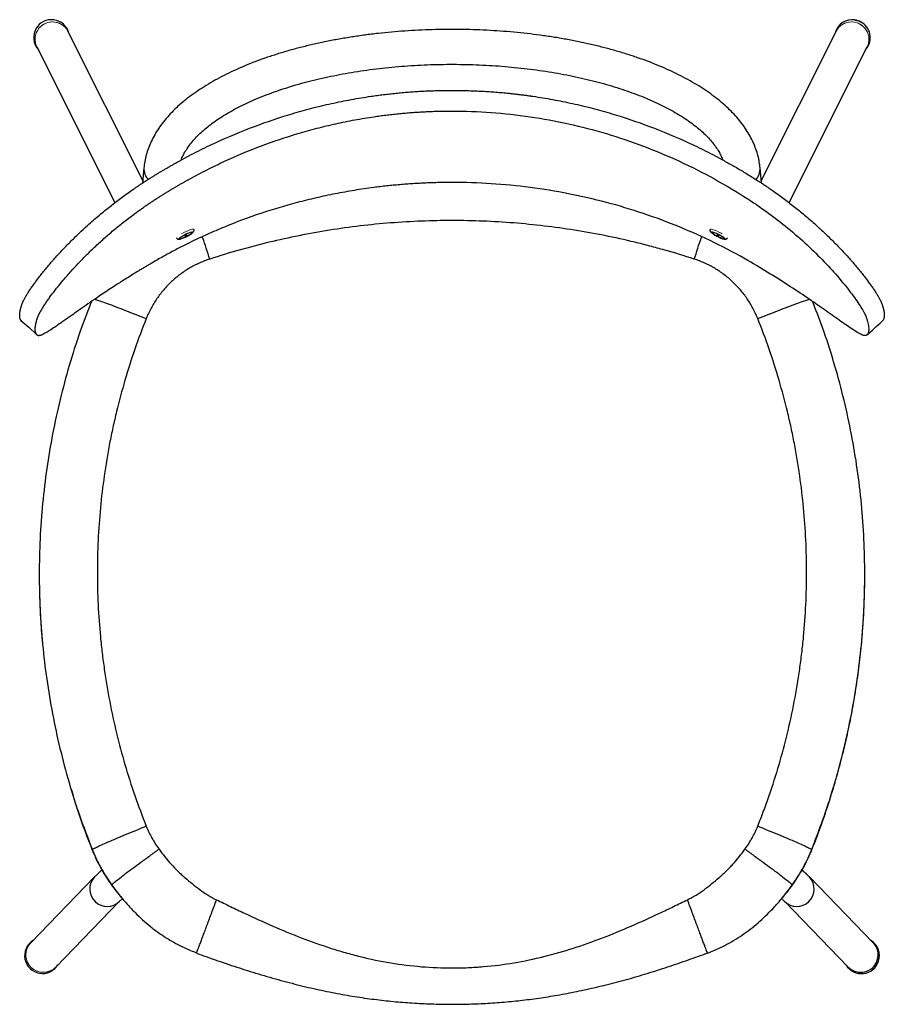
# Model space of a CAD drawing. Header units: millimetres. Extents: x 74 to 205, y 91 to 188.
# Tile 4 of 7: x 124 to 146, y 150 to 176. Entities that reach past the tile are written whole.
import ezdxf

# ---------------------------------------------------------------- set-up
doc = ezdxf.new("R2010")
doc.units = ezdxf.units.MM

msp = doc.modelspace()

# ---------------------------------------------------------------- linework, layer by layer
at = {"color": 7, "linetype": 'Continuous', "lineweight": 25}
for p, q in [((126.775, 171.383), (124.841, 175.231)), ((144.662, 175.231), (142.728, 171.383)), ((124.037, 174.827), (126.055, 170.81)), ((143.447, 170.81), (145.466, 174.827)), ((126.803, 171.704), (126.769, 171.314)), ((142.734, 171.314), (142.7, 171.704)), ((125.447, 168.257), (125.424, 168.196)), ((144.068, 168.227), (144.057, 168.257)), ((124.101, 161.222), (124.101, 161.208)), ((145.401, 161.208), (145.401, 161.222)), ((125.47, 154.103), (125.47, 154.117)), ((144.033, 154.103), (144.033, 154.117)), ((125.53, 153.412), (123.881, 151.713)), ((145.622, 151.713), (143.973, 153.412)), ((124.527, 151.086), (126.175, 152.785)), ((126.224, 152.884), (126.199, 152.917)), ((143.294, 152.904), (143.278, 152.884)), ((143.327, 152.785), (144.976, 151.086)), ((141.346, 151.449), (141.346, 151.45)), ((145.639, 151.049), (145.663, 151.078))]:
    msp.add_line(p, q, dxfattribs=at)
at = {"color": 8, "linetype": 'Continuous', "lineweight": 25}
for p, q in [((125.442, 168.254), (125.421, 168.196)), ((144.07, 168.228), (144.06, 168.254)), ((144.033, 154.117), (144.101, 154.3)), ((125.448, 154.174), (125.47, 154.117)), ((126.199, 152.917), (125.973, 153.21)), ((143.53, 153.21), (143.294, 152.904)), ((126.247, 152.855), (126.224, 152.884))]:
    msp.add_line(p, q, dxfattribs=at)
at = {"color": 8, "linetype": 'Continuous', "lineweight": 25, "flags": 128}
msp.add_lwpolyline([(145.149, 175.521), (145.237, 175.499), (145.289, 175.476)], dxfattribs=at)
at = {"color": 7, "linetype": 'Continuous', "lineweight": 25, "flags": 128}
for points in [[(127.912, 170.011), (127.963, 170.033), (128.008, 170.049), (128.042, 170.058), (128.063, 170.059), (128.068, 170.051), (128.058, 170.036), (128.032, 170.014), (127.994, 169.988), (127.946, 169.96), (127.894, 169.932), (127.841, 169.908), (127.792, 169.888), (127.752, 169.875), (127.725, 169.871), (127.711, 169.874), (127.714, 169.886), (127.733, 169.905), (127.765, 169.929), (127.808, 169.956), (127.859, 169.984), (127.912, 170.011)], [(141.636, 169.92), (141.582, 169.946), (141.532, 169.974), (141.488, 170.001), (141.456, 170.026), (141.438, 170.044), (141.435, 170.056), (141.448, 170.06), (141.476, 170.055), (141.516, 170.042), (141.564, 170.022), (141.617, 169.998), (141.67, 169.97), (141.717, 169.942), (141.755, 169.916), (141.781, 169.894), (141.792, 169.879), (141.787, 169.871), (141.766, 169.872), (141.732, 169.881), (141.687, 169.897), (141.636, 169.92)], [(123.63, 167.772), (123.831, 167.592), (124.031, 167.411)]]:
    msp.add_lwpolyline(points, dxfattribs=at)
at = {"color": 144, "linetype": 'Continuous', "lineweight": 18, "flags": 128}
for points in [[(127.776, 170.004), (127.835, 170.036), (127.895, 170.066)], [(127.886, 169.957), (127.898, 169.963), (127.908, 169.97), (127.916, 169.975), (127.92, 169.979), (127.919, 169.981), (127.914, 169.981), (127.905, 169.978), (127.893, 169.973), (127.881, 169.967), (127.871, 169.961), (127.863, 169.955), (127.859, 169.951), (127.86, 169.949), (127.865, 169.949), (127.874, 169.952), (127.886, 169.957)], [(127.895, 170.066), (127.954, 170.092), (128.007, 170.112), (128.049, 170.124), (128.077, 170.127), (128.09, 170.122), (128.09, 170.122)], [(141.412, 170.118), (141.417, 170.126), (141.438, 170.127), (141.473, 170.119), (141.521, 170.103), (141.577, 170.08), (141.638, 170.051), (141.698, 170.02), (141.726, 170.004)], [(141.609, 169.973), (141.598, 169.978), (141.589, 169.981), (141.583, 169.981), (141.582, 169.979), (141.586, 169.975), (141.594, 169.97), (141.605, 169.963), (141.617, 169.957), (141.628, 169.952), (141.637, 169.949), (141.643, 169.949), (141.644, 169.951), (141.64, 169.955), (141.632, 169.961), (141.621, 169.967), (141.609, 169.973)]]:
    msp.add_lwpolyline(points, dxfattribs=at)
at = {"color": 7, "linetype": 'Continuous', "lineweight": 25}
for centre, radius, start, end in [((124.419, 175.068), 0.461, 14.0216, 219.3423), ((145.075, 175.077), 0.451, 80.4461, 166.785), ((145.09, 175.067), 0.455, 320.2326, 64.1214), ((124.186, 151.381), 0.462, 122.5882, 329.1323), ((145.321, 151.383), 0.459, 341.7337, 57.69), ((145.301, 151.402), 0.446, 341.7465, 44.0607), ((145.317, 151.38), 0.462, 210.8594, 342.1711), ((145.297, 151.401), 0.45, 224.4209, 342.1332)]:
    msp.add_arc(centre, radius, start, end, dxfattribs=at)
at = {"color": 144, "linetype": 'Continuous', "lineweight": 18}
for centre, radius, start, end in [((124.443, 175.022), 0.45, 27.7318, 205.632), ((124.442, 175.022), 0.449, 90.3777, 205.6491), ((124.45, 175.032), 0.439, 26.9616, 91.4433), ((145.054, 175.03), 0.441, 80.6453, 152.8963), ((145.053, 175.032), 0.439, 88.5567, 153.0384), ((145.061, 175.022), 0.449, 334.3509, 89.6223), ((145.063, 175.022), 0.448, 334.1832, 81.8756), ((124.205, 151.401), 0.45, 136.1952, 315.5253), ((124.206, 151.401), 0.45, 136.2379, 269.7148), ((145.297, 151.401), 0.45, 270.2852, 43.7621), ((124.207, 151.396), 0.445, 269.5227, 315.8212), ((145.295, 151.396), 0.445, 224.1788, 270.4773)]:
    msp.add_arc(centre, radius, start, end, dxfattribs=at)
at = {"color": 8, "linetype": 'Continuous', "lineweight": 25}
for centre, radius, start, end in [((127.188, 171.675), 0.386, 175.6048, 224.3429), ((142.314, 171.675), 0.387, 315.6585, 4.2609), ((125.854, 153.1), 0.45, 136.1458, 315.529), ((143.648, 153.1), 0.45, 224.4711, 43.8542)]:
    msp.add_arc(centre, radius, start, end, dxfattribs=at)
at = {"color": 7, "linetype": 'Continuous', "lineweight": 25}
for points, knots in [([(145.289, 175.478), (145.262, 175.49), (145.223, 175.506), (145.182, 175.517), (145.169, 175.519), (145.168, 175.519)], [0, 0, 0, 0, 0.695276, 0.973228, 1, 1, 1, 1]), ([(142.7, 171.704), (142.696, 171.739), (142.686, 171.831), (142.658, 171.98), (142.61, 172.15), (142.546, 172.318), (142.467, 172.485), (142.372, 172.649), (142.262, 172.812), (142.136, 172.972), (141.994, 173.129), (141.837, 173.283), (141.665, 173.433), (141.478, 173.578), (141.278, 173.719), (141.065, 173.854), (140.839, 173.984), (140.601, 174.109), (140.352, 174.228), (140.093, 174.341), (139.823, 174.448), (139.543, 174.549), (139.255, 174.644), (138.958, 174.733), (138.653, 174.815), (138.34, 174.891), (138.021, 174.961), (137.695, 175.024), (137.364, 175.08), (137.028, 175.129), (136.688, 175.171), (136.344, 175.207), (135.997, 175.235), (135.647, 175.257), (135.296, 175.271), (134.944, 175.278), (134.591, 175.279), (134.239, 175.272), (133.888, 175.258), (133.538, 175.237), (133.191, 175.21), (132.847, 175.175), (132.506, 175.133), (132.17, 175.084), (131.838, 175.029), (131.513, 174.967), (131.193, 174.898), (130.88, 174.823), (130.575, 174.742), (130.277, 174.654), (129.988, 174.559), (129.708, 174.459), (129.438, 174.353), (129.178, 174.24), (128.928, 174.122), (128.689, 173.998), (128.462, 173.869), (128.247, 173.733), (128.044, 173.593), (127.855, 173.447), (127.679, 173.295), (127.518, 173.139), (127.372, 172.979), (127.242, 172.814), (127.128, 172.646), (127.031, 172.476), (126.95, 172.303), (126.886, 172.129), (126.839, 171.955), (126.814, 171.813), (126.806, 171.729), (126.803, 171.704)], [0, 0, 0, 0, 0.0080854, 0.0215395, 0.0350552, 0.0487025, 0.0625245, 0.0765493, 0.0907887, 0.1052364, 0.1198709, 0.1346596, 0.1495648, 0.1645494, 0.1795808, 0.1946329, 0.2096835, 0.2247197, 0.2397346, 0.2547247, 0.2696886, 0.2846264, 0.2995391, 0.3144283, 0.3292957, 0.3441435, 0.3589736, 0.373788, 0.3885886, 0.4033772, 0.4181556, 0.4329254, 0.4476883, 0.4624457, 0.477199, 0.4919497, 0.5066992, 0.5214489, 0.5361996, 0.5509527, 0.5657097, 0.5804719, 0.5952409, 0.6100183, 0.6248055, 0.6396045, 0.6544169, 0.6692448, 0.6840901, 0.698955, 0.7138416, 0.7287522, 0.7436889, 0.7586534, 0.7736471, 0.7886707, 0.8037231, 0.8188015, 0.8338997, 0.8490062, 0.8640987, 0.8791511, 0.8941297, 0.9089947, 0.9237041, 0.9382204, 0.9525176, 0.966587, 0.9804402, 0.9941076, 1, 1, 1, 1]), ([(127.764, 171.904), (127.767, 171.913), (127.783, 171.962), (127.826, 172.052), (127.894, 172.173), (127.978, 172.294), (128.074, 172.414), (128.185, 172.533), (128.31, 172.652), (128.449, 172.769), (128.601, 172.885), (128.768, 172.998), (128.948, 173.11), (129.141, 173.219), (129.347, 173.325), (129.565, 173.428), (129.796, 173.527), (130.038, 173.621), (130.291, 173.712), (130.554, 173.797), (130.827, 173.878), (131.11, 173.953), (131.4, 174.022), (131.699, 174.086), (132.005, 174.144), (132.317, 174.196), (132.634, 174.242), (132.957, 174.281), (133.284, 174.314), (133.614, 174.34), (133.947, 174.36), (134.282, 174.373), (134.617, 174.379), (134.954, 174.378), (135.289, 174.371), (135.624, 174.357), (135.956, 174.336), (136.286, 174.308), (136.612, 174.274), (136.934, 174.233), (137.251, 174.186), (137.562, 174.133), (137.867, 174.074), (138.164, 174.008), (138.454, 173.937), (138.735, 173.861), (139.006, 173.779), (139.268, 173.692), (139.519, 173.601), (139.759, 173.505), (139.988, 173.405), (140.204, 173.301), (140.407, 173.194), (140.598, 173.084), (140.775, 172.972), (140.938, 172.858), (141.087, 172.742), (141.222, 172.625), (141.342, 172.508), (141.448, 172.39), (141.54, 172.273), (141.619, 172.156), (141.682, 172.04), (141.722, 171.956), (141.736, 171.911), (141.739, 171.904)], [0, 0, 0, 0, 0.003856, 0.021544, 0.038631, 0.055284, 0.071643, 0.087817, 0.103881, 0.119888, 0.135873, 0.151859, 0.167858, 0.183882, 0.199938, 0.216028, 0.232154, 0.248315, 0.264509, 0.280735, 0.29699, 0.313271, 0.329577, 0.345904, 0.36225, 0.378613, 0.39499, 0.41138, 0.427781, 0.44419, 0.460606, 0.477027, 0.493452, 0.509878, 0.526305, 0.542729, 0.55915, 0.575566, 0.591974, 0.608374, 0.624763, 0.64114, 0.657502, 0.673847, 0.690173, 0.706477, 0.722757, 0.73901, 0.755234, 0.771426, 0.787584, 0.803705, 0.819788, 0.835833, 0.851841, 0.867817, 0.883767, 0.899705, 0.915645, 0.931612, 0.947646, 0.963802, 0.980158, 0.996818, 1, 1, 1, 1]), ([(126.83, 171.355), (126.855, 171.372), (126.906, 171.404), (126.982, 171.452), (127.057, 171.499), (127.133, 171.546), (127.208, 171.591), (127.284, 171.636), (127.359, 171.681), (127.434, 171.724), (127.508, 171.767), (127.583, 171.809), (127.657, 171.851), (127.861, 171.964), (128.195, 172.14), (128.831, 172.446), (129.636, 172.782), (130.466, 173.062), (131.133, 173.247), (131.556, 173.349), (131.896, 173.42), (132.152, 173.47), (132.408, 173.514), (132.632, 173.549), (132.824, 173.576), (132.985, 173.597), (133.145, 173.616), (133.306, 173.633), (133.467, 173.649), (133.627, 173.662), (133.788, 173.674), (133.949, 173.684), (134.109, 173.692), (134.27, 173.698), (134.431, 173.703), (134.591, 173.705), (134.698, 173.706), (134.751, 173.706)], [0, 0, 0, 0, 0.0107954, 0.0215261, 0.0322021, 0.0428179, 0.0533637, 0.063854, 0.0742806, 0.0846369, 0.0949351, 0.1051766, 0.1153489, 0.1254554, 0.1888778, 0.2505077, 0.3783144, 0.5013313, 0.5641094, 0.6259799, 0.6571906, 0.688292, 0.7192899, 0.7501982, 0.7695252, 0.7888269, 0.8081109, 0.8273774, 0.8466277, 0.8658605, 0.8850739, 0.9042688, 0.9234463, 0.9426163, 0.9617582, 0.9808877, 1, 1, 1, 1]), ([(134.751, 173.706), (134.78, 173.706), (134.838, 173.706), (134.925, 173.705), (135.012, 173.704), (135.099, 173.702), (135.186, 173.699), (135.273, 173.696), (135.36, 173.693), (135.447, 173.689), (135.534, 173.685), (135.621, 173.68), (135.708, 173.674), (135.795, 173.668), (135.882, 173.661), (135.969, 173.654), (136.056, 173.647), (136.143, 173.638), (136.23, 173.63), (136.317, 173.62), (136.404, 173.611), (136.491, 173.6), (136.578, 173.589), (136.665, 173.578), (136.752, 173.566), (136.895, 173.546), (137.095, 173.514), (137.351, 173.47), (137.607, 173.42), (137.946, 173.349), (138.37, 173.247), (139.036, 173.062), (139.867, 172.782), (140.672, 172.446), (141.307, 172.14), (141.659, 171.955), (141.899, 171.821), (142.026, 171.749), (142.155, 171.674), (142.284, 171.598), (142.413, 171.519), (142.543, 171.438), (142.629, 171.383), (142.673, 171.355)], [0, 0, 0, 0, 0.010352, 0.020706, 0.031069, 0.04143, 0.051798, 0.062173, 0.072559, 0.082943, 0.093332, 0.103729, 0.114126, 0.124533, 0.13494, 0.145358, 0.155777, 0.166203, 0.176634, 0.187069, 0.197513, 0.207957, 0.218413, 0.228867, 0.239328, 0.249803, 0.28071, 0.311708, 0.342809, 0.374021, 0.43589, 0.498669, 0.621685, 0.749493, 0.811122, 0.874545, 0.89191, 0.909472, 0.927204, 0.945134, 0.96324, 0.981534, 1, 1, 1, 1]), ([(127.114, 170.903), (127.139, 170.919), (127.187, 170.95), (127.261, 170.996), (127.334, 171.042), (127.407, 171.087), (127.479, 171.131), (127.552, 171.174), (127.624, 171.217), (127.696, 171.259), (127.768, 171.301), (127.84, 171.341), (127.912, 171.382), (128.109, 171.491), (128.431, 171.66), (129.043, 171.956), (129.819, 172.281), (130.62, 172.551), (131.263, 172.73), (131.671, 172.828), (131.998, 172.898), (132.245, 172.945), (132.492, 172.989), (132.708, 173.022), (132.893, 173.048), (133.048, 173.069), (133.203, 173.087), (133.358, 173.103), (133.513, 173.118), (133.668, 173.131), (133.823, 173.143), (133.978, 173.152), (134.132, 173.16), (134.287, 173.166), (134.442, 173.17), (134.597, 173.173), (134.7, 173.173), (134.751, 173.173)], [0, 0, 0, 0, 0.010802, 0.021539, 0.032221, 0.042843, 0.053394, 0.06389, 0.074322, 0.084684, 0.094987, 0.105233, 0.11541, 0.125521, 0.188969, 0.250619, 0.378451, 0.50147, 0.564242, 0.626103, 0.657307, 0.688401, 0.71939, 0.750289, 0.769611, 0.788906, 0.808183, 0.827443, 0.846687, 0.865913, 0.885119, 0.904306, 0.923476, 0.942639, 0.961774, 0.980896, 1, 1, 1, 1]), ([(123.656, 168.188), (123.657, 168.191), (123.659, 168.197), (123.663, 168.207), (123.667, 168.217), (123.671, 168.227), (123.676, 168.238), (123.681, 168.249), (123.686, 168.261), (123.691, 168.272), (123.697, 168.284), (123.712, 168.313), (123.738, 168.362), (123.78, 168.434), (123.83, 168.514), (123.887, 168.598), (123.949, 168.688), (124.017, 168.782), (124.091, 168.879), (124.196, 169.014), (124.311, 169.154), (124.435, 169.297), (124.531, 169.406), (124.631, 169.515), (124.77, 169.663), (124.952, 169.849), (125.17, 170.059), (125.367, 170.24), (125.536, 170.389), (125.727, 170.55), (125.915, 170.702), (126.099, 170.844), (126.24, 170.95), (126.383, 171.053), (126.505, 171.139), (126.604, 171.206), (126.679, 171.257), (126.754, 171.306), (126.804, 171.339), (126.83, 171.355)], [0, 0, 0, 0, 0.006131, 0.01227, 0.018418, 0.024576, 0.030745, 0.036927, 0.043122, 0.049333, 0.055559, 0.061802, 0.092506, 0.123691, 0.154388, 0.18576, 0.216677, 0.247631, 0.278693, 0.309927, 0.372485, 0.403589, 0.434632, 0.465658, 0.496706, 0.559, 0.621786, 0.672388, 0.710258, 0.747954, 0.810652, 0.842014, 0.873391, 0.904876, 0.936415, 0.952343, 0.968239, 0.984125, 1, 1, 1, 1]), ([(134.751, 171.33), (134.723, 171.33), (134.667, 171.33), (134.583, 171.329), (134.499, 171.328), (134.415, 171.326), (134.331, 171.324), (134.247, 171.322), (134.163, 171.319), (134.079, 171.315), (133.994, 171.312), (133.91, 171.307), (133.826, 171.303), (133.742, 171.297), (133.658, 171.292), (133.573, 171.286), (133.489, 171.279), (133.405, 171.272), (133.321, 171.264), (133.237, 171.257), (133.152, 171.248), (133.068, 171.239), (132.984, 171.23), (132.9, 171.22), (132.816, 171.21), (132.677, 171.192), (132.482, 171.165), (132.233, 171.127), (131.984, 171.084), (131.654, 171.022), (131.243, 170.934), (130.601, 170.775), (129.805, 170.537), (129.035, 170.25), (128.426, 169.988), (128.082, 169.826), (127.838, 169.705), (127.695, 169.632), (127.551, 169.556), (127.405, 169.477), (127.26, 169.397), (127.163, 169.341), (127.114, 169.313)], [0, 0, 0, 0, 0.010384, 0.020769, 0.031165, 0.041556, 0.051957, 0.062365, 0.072783, 0.083199, 0.093621, 0.10405, 0.11448, 0.124921, 0.13536, 0.145812, 0.156263, 0.166724, 0.177189, 0.187658, 0.198136, 0.208614, 0.219105, 0.229593, 0.24009, 0.2506, 0.281791, 0.313066, 0.34444, 0.375918, 0.438279, 0.501488, 0.623537, 0.750282, 0.81162, 0.874722, 0.894966, 0.915473, 0.936225, 0.957232, 0.978498, 1, 1, 1, 1]), ([(142.673, 171.355), (142.687, 171.346), (142.716, 171.327), (142.759, 171.299), (142.802, 171.271), (142.845, 171.242), (142.888, 171.213), (142.931, 171.184), (143.008, 171.131), (143.119, 171.053), (143.263, 170.95), (143.403, 170.844), (143.587, 170.702), (143.773, 170.552), (143.959, 170.395), (144.129, 170.246), (144.328, 170.064), (144.55, 169.849), (144.733, 169.663), (144.872, 169.515), (144.972, 169.406), (145.068, 169.297), (145.191, 169.154), (145.306, 169.014), (145.412, 168.879), (145.485, 168.782), (145.553, 168.688), (145.616, 168.598), (145.672, 168.514), (145.722, 168.434), (145.765, 168.362), (145.793, 168.309), (145.811, 168.272), (145.822, 168.249), (145.832, 168.227), (145.84, 168.207), (145.844, 168.194), (145.847, 168.188)], [0, 0, 0, 0, 0.0090686, 0.0181443, 0.0272222, 0.0363004, 0.0453841, 0.0544788, 0.0635859, 0.0951232, 0.1266098, 0.1579854, 0.1893491, 0.2520467, 0.2879547, 0.3239749, 0.378214, 0.4410002, 0.503295, 0.5343427, 0.5653691, 0.5964118, 0.6275155, 0.6900735, 0.7213076, 0.7523699, 0.7833244, 0.814241, 0.8456119, 0.8763104, 0.9074944, 0.9381995, 0.950668, 0.9630733, 0.9754244, 0.9877302, 1, 1, 1, 1]), ([(124.054, 167.829), (124.055, 167.832), (124.058, 167.838), (124.061, 167.848), (124.065, 167.858), (124.07, 167.869), (124.074, 167.88), (124.079, 167.891), (124.085, 167.903), (124.09, 167.915), (124.096, 167.928), (124.103, 167.94), (124.109, 167.954), (124.116, 167.967), (124.124, 167.981), (124.132, 167.995), (124.14, 168.01), (124.148, 168.025), (124.157, 168.04), (124.166, 168.055), (124.187, 168.09), (124.222, 168.148), (124.277, 168.23), (124.337, 168.317), (124.424, 168.438), (124.547, 168.599), (124.689, 168.774), (124.818, 168.924), (124.943, 169.065), (125.103, 169.238), (125.304, 169.445), (125.529, 169.663), (125.767, 169.881), (126.016, 170.096), (126.275, 170.306), (126.485, 170.466), (126.638, 170.578), (126.725, 170.64), (126.806, 170.697), (126.883, 170.75), (126.959, 170.801), (127.037, 170.853), (127.088, 170.886), (127.114, 170.903)], [0, 0, 0, 0, 0.006509, 0.013024, 0.019548, 0.026081, 0.032624, 0.039179, 0.045747, 0.052328, 0.058925, 0.065539, 0.072169, 0.078819, 0.085489, 0.09218, 0.098893, 0.10563, 0.112392, 0.119179, 0.125993, 0.157155, 0.18895, 0.219924, 0.251504, 0.313244, 0.377119, 0.412753, 0.448168, 0.501397, 0.563497, 0.625952, 0.68838, 0.751088, 0.813095, 0.875109, 0.895834, 0.916557, 0.933347, 0.950082, 0.966756, 0.983394, 1, 1, 1, 1]), ([(142.388, 170.903), (142.583, 170.778), (142.961, 170.516), (143.491, 170.099), (143.978, 169.666), (144.416, 169.228), (144.798, 168.8), (145.06, 168.466), (145.229, 168.228), (145.331, 168.067), (145.407, 167.931), (145.438, 167.859), (145.448, 167.829)], [0.8636, 0.8636, 0.8636, 0.8636, 0.8752125, 0.886825, 0.8984375, 0.91005, 0.9216625, 0.933275, 0.93908125, 0.9448875, 0.95069375, 0.9565, 0.9565, 0.9565, 0.9565]), ([(141.002, 169.353), (140.749, 169.436), (140.495, 169.513), (140.112, 169.621), (139.984, 169.656), (139.727, 169.724), (139.598, 169.756), (138.953, 169.911), (138.435, 170.015), (137.393, 170.18), (136.869, 170.242), (135.817, 170.326), (135.288, 170.347), (134.226, 170.347), (133.696, 170.326), (132.641, 170.243), (132.114, 170.181), (131.065, 170.014), (130.545, 169.91), (129.516, 169.662), (129.006, 169.518), (128.501, 169.353)], [0, 0, 0, 0, 0.0625, 0.0625, 0.09375, 0.09375, 0.125, 0.125, 0.25, 0.25, 0.375, 0.375, 0.5, 0.5, 0.625, 0.625, 0.75, 0.75, 0.875, 0.875, 1, 1, 1, 1]), ([(127.897, 169.934), (127.898, 169.934), (127.915, 169.942), (127.951, 169.961), (127.998, 169.989), (128.039, 170.017), (128.066, 170.039), (128.084, 170.059), (128.096, 170.082), (128.097, 170.106), (128.091, 170.117), (128.089, 170.121)], [0, 0, 0, 0, 0.003466, 0.162674, 0.322316, 0.483921, 0.651719, 0.773311, 0.881777, 0.956607, 1, 1, 1, 1]), ([(141.413, 170.121), (141.411, 170.117), (141.406, 170.107), (141.406, 170.089), (141.412, 170.071), (141.422, 170.055), (141.439, 170.037), (141.466, 170.015), (141.507, 169.988), (141.554, 169.96), (141.599, 169.936), (141.627, 169.923), (141.637, 169.918)], [0, 0, 0, 0, 0.038132, 0.098922, 0.156614, 0.22626, 0.329289, 0.481027, 0.622644, 0.771142, 0.916941, 1, 1, 1, 1]), ([(127.645, 169.897), (127.646, 169.895), (127.649, 169.886), (127.662, 169.875), (127.679, 169.867), (127.698, 169.864), (127.721, 169.866), (127.751, 169.873), (127.795, 169.888), (127.845, 169.908), (127.88, 169.925), (127.897, 169.934)], [0, 0, 0, 0, 0.019373, 0.09322, 0.158478, 0.230855, 0.334765, 0.502631, 0.665882, 0.836955, 1, 1, 1, 1]), ([(141.637, 169.918), (141.646, 169.914), (141.672, 169.902), (141.714, 169.885), (141.757, 169.871), (141.788, 169.865), (141.814, 169.864), (141.837, 169.872), (141.853, 169.885), (141.857, 169.895), (141.858, 169.897)], [0, 0, 0, 0, 0.0956481, 0.2801796, 0.4682454, 0.6675835, 0.7902205, 0.8860172, 0.9705285, 1, 1, 1, 1]), ([(127.114, 169.313), (127.1, 169.305), (127.071, 169.288), (127.028, 169.263), (126.985, 169.238), (126.942, 169.213), (126.9, 169.188), (126.857, 169.163), (126.815, 169.138), (126.773, 169.112), (126.713, 169.077), (126.637, 169.031), (126.484, 168.937), (126.274, 168.806), (126.042, 168.657), (125.847, 168.528), (125.684, 168.419), (125.501, 168.295), (125.301, 168.157), (125.104, 168.019), (124.945, 167.907), (124.819, 167.818), (124.687, 167.724), (124.543, 167.624), (124.421, 167.542), (124.334, 167.488), (124.274, 167.452), (124.22, 167.422), (124.182, 167.404), (124.156, 167.393), (124.14, 167.387), (124.125, 167.383), (124.111, 167.379), (124.099, 167.377), (124.087, 167.376), (124.077, 167.377), (124.068, 167.378), (124.061, 167.381), (124.056, 167.385), (124.054, 167.386)], [0, 0, 0, 0, 0.009225, 0.018463, 0.02771, 0.036964, 0.046232, 0.055518, 0.064825, 0.074149, 0.083489, 0.104247, 0.125012, 0.187294, 0.249572, 0.29148, 0.333246, 0.374894, 0.437119, 0.499267, 0.549218, 0.586699, 0.624475, 0.68812, 0.749648, 0.781393, 0.812548, 0.844124, 0.875085, 0.887894, 0.900612, 0.913247, 0.925804, 0.938294, 0.950724, 0.963101, 0.975434, 0.987731, 1, 1, 1, 1]), ([(128.501, 169.353), (128.455, 169.338), (128.409, 169.322), (128.318, 169.287), (128.273, 169.268), (128.142, 169.208), (128.057, 169.164), (127.892, 169.067), (127.813, 169.014), (127.659, 168.899), (127.585, 168.837), (127.443, 168.704), (127.376, 168.634), (127.25, 168.488), (127.191, 168.412), (127.082, 168.252), (127.031, 168.168), (126.939, 167.997), (126.898, 167.909), (126.862, 167.819)], [0, 0, 0, 0, 0.0625, 0.0625, 0.125, 0.125, 0.25, 0.25, 0.375, 0.375, 0.5, 0.5, 0.625, 0.625, 0.75, 0.75, 0.875, 0.875, 1, 1, 1, 1]), ([(142.64, 167.819), (142.604, 167.909), (142.563, 167.998), (142.471, 168.169), (142.421, 168.251), (142.313, 168.409), (142.255, 168.486), (142.129, 168.632), (142.063, 168.702), (141.92, 168.835), (141.846, 168.897), (141.692, 169.012), (141.612, 169.066), (141.447, 169.163), (141.362, 169.208), (141.23, 169.268), (141.185, 169.286), (141.094, 169.322), (141.048, 169.338), (141.002, 169.353)], [0, 0, 0, 0, 0.125, 0.125, 0.25, 0.25, 0.375, 0.375, 0.5, 0.5, 0.625, 0.625, 0.75, 0.75, 0.875, 0.875, 0.9375, 0.9375, 1, 1, 1, 1]), ([(145.448, 167.386), (145.438, 167.377), (145.407, 167.372), (145.331, 167.396), (145.229, 167.45), (145.061, 167.554), (144.798, 167.736), (144.416, 168.008), (143.978, 168.313), (143.491, 168.639), (142.961, 168.976), (142.582, 169.201), (142.388, 169.313)], [0, 0, 0, 0, 0.0058, 0.0116, 0.0174, 0.0232, 0.0348, 0.0464, 0.058, 0.0696, 0.0812, 0.0928, 0.0928, 0.0928, 0.0928]), ([(123.597, 167.903), (123.597, 167.907), (123.597, 167.915), (123.597, 167.928), (123.598, 167.941), (123.6, 167.955), (123.601, 167.969), (123.603, 167.983), (123.606, 167.998), (123.608, 168.013), (123.611, 168.029), (123.615, 168.045), (123.619, 168.062), (123.623, 168.078), (123.628, 168.096), (123.632, 168.113), (123.638, 168.131), (123.643, 168.15), (123.65, 168.169), (123.654, 168.182), (123.656, 168.188)], [0, 0, 0, 0, 0.055332, 0.110674, 0.166029, 0.2214, 0.276791, 0.332204, 0.387643, 0.44311, 0.498608, 0.554141, 0.609711, 0.665322, 0.720976, 0.776676, 0.832426, 0.888228, 0.944085, 1, 1, 1, 1]), ([(125.421, 168.196), (125.328, 167.955), (125.128, 167.431), (124.868, 166.607), (124.633, 165.731), (124.44, 164.846), (124.29, 163.952), (124.181, 163.048), (124.116, 162.138), (124.094, 161.226), (124.116, 160.316), (124.18, 159.412), (124.287, 158.512), (124.437, 157.617), (124.629, 156.728), (124.865, 155.846), (125.134, 154.993), (125.346, 154.441), (125.448, 154.174)], [0, 0, 0, 0, 0.053978, 0.11729, 0.18034, 0.243396, 0.306584, 0.369756, 0.433472, 0.497112, 0.560335, 0.623564, 0.686602, 0.749643, 0.813063, 0.87649, 0.940377, 1, 1, 1, 1]), ([(144.101, 154.3), (144.187, 154.524), (144.381, 155.031), (144.634, 155.837), (144.87, 156.713), (145.062, 157.598), (145.213, 158.492), (145.321, 159.396), (145.387, 160.305), (145.409, 161.218), (145.387, 162.128), (145.323, 163.032), (145.216, 163.932), (145.066, 164.827), (144.874, 165.716), (144.637, 166.598), (144.373, 167.437), (144.167, 167.975), (144.07, 168.228)], [0, 0, 0, 0, 0.05047, 0.114226, 0.177727, 0.24122, 0.304848, 0.36847, 0.432599, 0.496723, 0.560393, 0.624065, 0.687547, 0.751032, 0.814905, 0.878771, 0.943096, 1, 1, 1, 1]), ([(145.847, 168.188), (145.849, 168.182), (145.853, 168.169), (145.859, 168.15), (145.865, 168.131), (145.87, 168.113), (145.875, 168.096), (145.88, 168.078), (145.884, 168.062), (145.888, 168.045), (145.891, 168.029), (145.894, 168.013), (145.897, 167.998), (145.899, 167.983), (145.901, 167.969), (145.903, 167.955), (145.904, 167.941), (145.905, 167.928), (145.906, 167.915), (145.906, 167.907), (145.906, 167.903)], [0, 0, 0, 0, 0.055915, 0.111772, 0.167574, 0.223324, 0.279024, 0.334678, 0.390289, 0.445859, 0.501392, 0.55689, 0.612357, 0.667796, 0.723209, 0.7786, 0.833971, 0.889326, 0.944668, 1, 1, 1, 1]), ([(123.656, 167.745), (123.654, 167.747), (123.65, 167.751), (123.643, 167.757), (123.638, 167.763), (123.632, 167.769), (123.628, 167.776), (123.623, 167.784), (123.619, 167.791), (123.615, 167.799), (123.611, 167.808), (123.608, 167.817), (123.606, 167.826), (123.603, 167.836), (123.601, 167.846), (123.6, 167.856), (123.598, 167.867), (123.597, 167.879), (123.597, 167.89), (123.597, 167.898), (123.597, 167.903)], [0, 0, 0, 0, 0.055915, 0.111772, 0.167574, 0.223324, 0.279024, 0.334678, 0.390289, 0.445859, 0.501392, 0.55689, 0.612357, 0.667796, 0.723209, 0.7786, 0.833971, 0.889326, 0.944668, 1, 1, 1, 1]), ([(123.997, 167.545), (123.997, 167.55), (123.997, 167.558), (123.998, 167.571), (123.999, 167.584), (124, 167.598), (124.002, 167.612), (124.004, 167.626), (124.006, 167.641), (124.008, 167.656), (124.011, 167.671), (124.015, 167.687), (124.018, 167.704), (124.023, 167.72), (124.027, 167.737), (124.032, 167.755), (124.037, 167.773), (124.042, 167.791), (124.048, 167.809), (124.052, 167.822), (124.054, 167.829)], [0, 0, 0, 0, 0.055343, 0.110696, 0.166062, 0.221444, 0.276844, 0.332265, 0.387711, 0.443183, 0.498685, 0.55422, 0.60979, 0.665398, 0.721047, 0.776739, 0.832478, 0.888266, 0.944106, 1, 1, 1, 1]), ([(126.862, 167.819), (126.653, 167.296), (126.47, 166.766), (126.234, 165.959), (126.161, 165.689), (126.063, 165.28), (126.031, 165.143), (125.972, 164.868), (125.943, 164.73), (125.811, 164.04), (125.732, 163.488), (125.627, 162.381), (125.601, 161.826), (125.601, 160.717), (125.627, 160.161), (125.693, 159.465), (125.708, 159.326), (125.741, 159.048), (125.76, 158.908), (125.819, 158.491), (125.866, 158.214), (126.025, 157.389), (126.156, 156.846), (126.471, 155.773), (126.654, 155.244), (126.862, 154.721)], [0, 0, 0, 0, 0.125, 0.125, 0.1875, 0.1875, 0.21875, 0.21875, 0.25, 0.25, 0.375, 0.375, 0.5, 0.5, 0.625, 0.625, 0.65625, 0.65625, 0.6875, 0.6875, 0.75, 0.75, 0.875, 0.875, 1, 1, 1, 1]), ([(142.64, 154.721), (142.692, 154.852), (142.743, 154.983), (142.841, 155.246), (142.888, 155.379), (143.026, 155.776), (143.111, 156.042), (143.347, 156.847), (143.478, 157.39), (143.637, 158.216), (143.683, 158.492), (143.743, 158.91), (143.761, 159.049), (143.794, 159.327), (143.809, 159.467), (143.875, 160.162), (143.901, 160.718), (143.901, 161.827), (143.875, 162.382), (143.77, 163.488), (143.691, 164.041), (143.559, 164.731), (143.531, 164.869), (143.471, 165.143), (143.44, 165.28), (143.341, 165.689), (143.269, 165.96), (143.111, 166.497), (143.026, 166.764), (142.843, 167.294), (142.745, 167.557), (142.64, 167.819)], [0, 0, 0, 0, 0.03125, 0.03125, 0.0625, 0.0625, 0.125, 0.125, 0.25, 0.25, 0.3125, 0.3125, 0.34375, 0.34375, 0.375, 0.375, 0.5, 0.5, 0.625, 0.625, 0.75, 0.75, 0.78125, 0.78125, 0.8125, 0.8125, 0.875, 0.875, 0.9375, 0.9375, 1, 1, 1, 1]), ([(145.449, 167.387), (145.516, 167.447), (145.649, 167.568), (145.783, 167.688), (145.85, 167.748)], [0, 0, 0, 0, 0.499999, 1, 1, 1, 1]), ([(145.906, 167.903), (145.903, 167.868), (145.899, 167.801), (145.865, 167.766), (145.849, 167.749)], [0, 0, 0, 0, 0.513137, 1, 1, 1, 1]), ([(124.054, 167.386), (124.052, 167.388), (124.048, 167.392), (124.042, 167.398), (124.037, 167.404), (124.032, 167.411), (124.027, 167.418), (124.023, 167.425), (124.018, 167.433), (124.015, 167.442), (124.011, 167.45), (124.008, 167.459), (124.006, 167.469), (124.004, 167.479), (124.002, 167.489), (124, 167.499), (123.999, 167.51), (123.998, 167.522), (123.997, 167.533), (123.997, 167.541), (123.997, 167.545)], [0, 0, 0, 0, 0.055894, 0.111734, 0.167522, 0.223261, 0.278953, 0.334602, 0.39021, 0.44578, 0.501314, 0.556817, 0.612289, 0.667734, 0.723156, 0.778556, 0.833938, 0.889304, 0.944657, 1, 1, 1, 1]), ([(145.505, 167.545), (145.503, 167.511), (145.498, 167.443), (145.465, 167.406), (145.449, 167.387)], [0, 0, 0, 0, 0.5055878, 1, 1, 1, 1]), ([(124.101, 161.208), (124.102, 161.108), (124.103, 160.808), (124.12, 160.306), (124.148, 159.822), (124.176, 159.539), (124.184, 159.457)], [0, 0, 0, 0, 0.170715, 0.514725, 0.859078, 1, 1, 1, 1]), ([(144.033, 154.103), (144.037, 154.113), (144.116, 154.31), (144.262, 154.697), (144.459, 155.267), (144.637, 155.844), (144.797, 156.425), (144.939, 157.012), (145.062, 157.603), (145.166, 158.197), (145.252, 158.794), (145.318, 159.394), (145.366, 159.996), (145.394, 160.6), (145.403, 161.005), (145.401, 161.208), (145.401, 161.208)], [0, 0, 0, 0, 0.004478, 0.087325, 0.170255, 0.253102, 0.336032, 0.41888, 0.501727, 0.584657, 0.667505, 0.750345, 0.833267, 0.916438, 0.999693, 1, 1, 1, 1]), ([(124.926, 155.676), (124.982, 155.488), (125.138, 154.956), (125.339, 154.438), (125.47, 154.103)], [0, 0, 0, 0, 0.352665, 1, 1, 1, 1]), ([(125.47, 154.117), (125.469, 154.12), (125.478, 154.127), (125.514, 154.147), (125.541, 154.161), (125.61, 154.195), (125.654, 154.215), (125.755, 154.26), (125.813, 154.286), (125.942, 154.342), (126.013, 154.372), (126.164, 154.436), (126.245, 154.47), (126.414, 154.54), (126.501, 154.576), (126.68, 154.648), (126.771, 154.685), (126.862, 154.721)], [0, 0, 0, 0, 0.125, 0.125, 0.25, 0.25, 0.375, 0.375, 0.5, 0.5, 0.625, 0.625, 0.75, 0.75, 0.875, 0.875, 1, 1, 1, 1]), ([(126.862, 154.721), (126.905, 154.616), (126.953, 154.513), (127.036, 154.366), (127.065, 154.317), (127.127, 154.222), (127.16, 154.176), (127.193, 154.129)], [0, 0, 0, 0, 0.5, 0.5, 0.75, 0.75, 1, 1, 1, 1]), ([(142.31, 154.129), (142.343, 154.175), (142.375, 154.222), (142.437, 154.317), (142.466, 154.365), (142.549, 154.513), (142.598, 154.616), (142.64, 154.721)], [0, 0, 0, 0, 0.25, 0.25, 0.5, 0.5, 1, 1, 1, 1]), ([(142.64, 154.721), (142.731, 154.685), (142.823, 154.648), (143.001, 154.576), (143.089, 154.54), (143.257, 154.47), (143.338, 154.436), (143.49, 154.372), (143.561, 154.342), (143.69, 154.286), (143.748, 154.26), (143.849, 154.215), (143.892, 154.195), (143.962, 154.161), (143.989, 154.147), (144.024, 154.127), (144.033, 154.12), (144.033, 154.117)], [0, 0, 0, 0, 0.125, 0.125, 0.25, 0.25, 0.375, 0.375, 0.5, 0.5, 0.625, 0.625, 0.75, 0.75, 0.875, 0.875, 1, 1, 1, 1]), ([(125.47, 154.117), (125.47, 154.117), (125.47, 154.117), (125.47, 154.116), (125.47, 154.116), (125.47, 154.115), (125.471, 154.112), (125.473, 154.108), (125.477, 154.099), (125.484, 154.081), (125.499, 154.045), (125.512, 154.014), (125.539, 153.953), (125.557, 153.913), (125.595, 153.833), (125.615, 153.794), (125.646, 153.734), (125.656, 153.715), (125.677, 153.675), (125.688, 153.656), (125.721, 153.597), (125.743, 153.559), (125.772, 153.511), (125.778, 153.501), (125.787, 153.487), (125.79, 153.482), (125.796, 153.472), (125.799, 153.467), (125.815, 153.442), (125.827, 153.423), (125.863, 153.368), (125.886, 153.334), (125.919, 153.286), (125.929, 153.271), (125.951, 153.24), (125.962, 153.225), (125.973, 153.21)], [0, 0, 0, 0, 0.000488, 0.000488, 0.000977, 0.001953, 0.003906, 0.007812, 0.015625, 0.03125, 0.0625, 0.125, 0.125, 0.25, 0.25, 0.375, 0.375, 0.4375, 0.4375, 0.5, 0.5, 0.625, 0.625, 0.65625, 0.65625, 0.671875, 0.671875, 0.6875, 0.6875, 0.75, 0.75, 0.875, 0.875, 0.9375, 0.9375, 1, 1, 1, 1]), ([(125.47, 154.103), (125.47, 154.103), (125.509, 154.005), (125.596, 153.81), (125.747, 153.53), (125.92, 153.264), (126.077, 153.051), (126.183, 152.931), (126.22, 152.89)], [0, 0, 0, 0, 0.000002, 0.222118, 0.445561, 0.665222, 0.886081, 1, 1, 1, 1]), ([(125.973, 153.21), (125.973, 153.213), (125.981, 153.222), (126.012, 153.25), (126.035, 153.27), (126.096, 153.319), (126.134, 153.349), (126.223, 153.418), (126.274, 153.456), (126.387, 153.542), (126.449, 153.588), (126.582, 153.686), (126.652, 153.738), (126.8, 153.846), (126.877, 153.902), (127.033, 154.015), (127.113, 154.072), (127.193, 154.129)], [0, 0, 0, 0, 0.125, 0.125, 0.25, 0.25, 0.375, 0.375, 0.5, 0.5, 0.625, 0.625, 0.75, 0.75, 0.875, 0.875, 1, 1, 1, 1]), ([(127.193, 154.129), (127.29, 153.994), (127.394, 153.864), (127.56, 153.679), (127.617, 153.619), (127.706, 153.533), (127.736, 153.505), (127.798, 153.45), (127.829, 153.422), (127.923, 153.341), (127.987, 153.287), (128.116, 153.182), (128.182, 153.131), (128.317, 153.034), (128.385, 152.987), (128.527, 152.9), (128.599, 152.86), (128.675, 152.823)], [0, 0, 0, 0, 0.25, 0.25, 0.375, 0.375, 0.4375, 0.4375, 0.5, 0.5, 0.625, 0.625, 0.75, 0.75, 0.875, 0.875, 1, 1, 1, 1]), ([(140.828, 152.823), (140.865, 152.842), (140.903, 152.861), (140.976, 152.901), (141.012, 152.922), (141.118, 152.988), (141.187, 153.034), (141.321, 153.132), (141.386, 153.182), (141.515, 153.286), (141.578, 153.34), (141.672, 153.421), (141.703, 153.449), (141.765, 153.504), (141.795, 153.532), (141.855, 153.59), (141.885, 153.619), (141.942, 153.679), (141.97, 153.71), (142.109, 153.864), (142.213, 153.994), (142.31, 154.129)], [0, 0, 0, 0, 0.0625, 0.0625, 0.125, 0.125, 0.25, 0.25, 0.375, 0.375, 0.5, 0.5, 0.5625, 0.5625, 0.625, 0.625, 0.6875, 0.6875, 0.75, 0.75, 1, 1, 1, 1]), ([(142.31, 154.129), (142.389, 154.072), (142.469, 154.015), (142.626, 153.902), (142.703, 153.846), (142.85, 153.738), (142.921, 153.686), (143.054, 153.588), (143.116, 153.541), (143.229, 153.456), (143.279, 153.418), (143.368, 153.349), (143.406, 153.319), (143.467, 153.27), (143.491, 153.25), (143.522, 153.221), (143.53, 153.213), (143.53, 153.21)], [0, 0, 0, 0, 0.125, 0.125, 0.25, 0.25, 0.375, 0.375, 0.5, 0.5, 0.625, 0.625, 0.75, 0.75, 0.875, 0.875, 1, 1, 1, 1]), ([(143.283, 152.89), (143.316, 152.927), (143.418, 153.042), (143.575, 153.252), (143.75, 153.521), (143.906, 153.805), (143.99, 154.004), (144.033, 154.103)], [0, 0, 0, 0, 0.102479, 0.322563, 0.547678, 0.772782, 1, 1, 1, 1]), ([(143.53, 153.21), (143.541, 153.225), (143.551, 153.24), (143.573, 153.27), (143.583, 153.285), (143.616, 153.332), (143.638, 153.366), (143.674, 153.42), (143.686, 153.439), (143.701, 153.464), (143.705, 153.47), (143.709, 153.476), (143.711, 153.479), (143.712, 153.48), (143.714, 153.484), (143.721, 153.495), (143.728, 153.507), (143.757, 153.555), (143.78, 153.594), (143.823, 153.672), (143.845, 153.711), (143.886, 153.79), (143.906, 153.83), (143.944, 153.911), (143.963, 153.952), (143.99, 154.013), (144.003, 154.044), (144.018, 154.081), (144.026, 154.099), (144.029, 154.108), (144.031, 154.112), (144.032, 154.115), (144.033, 154.116), (144.033, 154.116), (144.033, 154.117), (144.033, 154.117), (144.033, 154.117)], [0, 0, 0, 0, 0.0625, 0.0625, 0.125, 0.125, 0.25, 0.25, 0.3125, 0.3125, 0.328125, 0.332031, 0.332031, 0.335938, 0.335938, 0.34375, 0.375, 0.375, 0.5, 0.5, 0.625, 0.625, 0.75, 0.75, 0.875, 0.875, 0.9375, 0.96875, 0.984375, 0.992188, 0.996094, 0.998047, 0.999023, 0.999512, 0.999512, 1, 1, 1, 1]), ([(125.718, 153.592), (125.706, 153.581), (125.672, 153.549), (125.627, 153.506), (125.583, 153.464), (125.552, 153.435), (125.536, 153.419), (125.53, 153.412)], [0, 0, 0, 0, 0.129831, 0.360113, 0.592737, 0.831234, 1, 1, 1, 1]), ([(143.973, 153.412), (143.968, 153.417), (143.954, 153.431), (143.928, 153.457), (143.886, 153.497), (143.839, 153.541), (143.8, 153.577), (143.784, 153.593)], [0, 0, 0, 0, 0.120934, 0.359581, 0.585649, 0.82507, 1, 1, 1, 1]), ([(126.175, 152.785), (126.176, 152.786), (126.179, 152.788), (126.192, 152.802), (126.214, 152.823), (126.236, 152.844), (126.247, 152.855)], [0, 0, 0, 0, 0.190053, 0.427066, 0.72212, 1, 1, 1, 1]), ([(126.197, 152.915), (126.199, 152.912), (126.259, 152.834), (126.384, 152.692), (126.57, 152.492), (126.762, 152.309), (126.965, 152.135), (127.168, 151.979), (127.374, 151.841), (127.575, 151.723), (127.786, 151.615), (127.981, 151.525), (128.108, 151.474), (128.158, 151.454)], [0, 0, 0, 0, 0.004959, 0.119056, 0.22904, 0.335771, 0.439988, 0.553029, 0.64667, 0.739669, 0.83481, 0.934215, 1, 1, 1, 1]), ([(126.226, 152.879), (126.225, 152.88), (126.224, 152.881), (126.223, 152.882), (126.222, 152.883)], [0, 0, 0, 0, 0.534602, 1, 1, 1, 1]), ([(128.675, 152.823), (128.795, 152.766), (128.916, 152.707), (129.157, 152.591), (129.277, 152.533), (129.639, 152.362), (129.881, 152.252), (130.369, 152.039), (130.615, 151.938), (131.111, 151.747), (131.362, 151.658), (131.742, 151.536), (131.869, 151.497), (132.062, 151.442), (132.126, 151.424), (132.255, 151.39), (132.32, 151.373), (132.645, 151.293), (132.907, 151.238), (133.432, 151.151), (133.696, 151.119), (134.228, 151.075), (134.495, 151.064), (134.899, 151.064), (135.033, 151.067), (135.3, 151.079), (135.432, 151.087), (135.829, 151.121), (136.091, 151.154), (136.61, 151.241), (136.868, 151.295), (137.379, 151.422), (137.632, 151.494), (138.01, 151.616), (138.136, 151.658), (138.387, 151.747), (138.512, 151.793), (138.885, 151.937), (139.131, 152.039), (139.62, 152.251), (139.864, 152.362), (140.226, 152.533), (140.346, 152.591), (140.587, 152.708), (140.707, 152.766), (140.828, 152.823)], [0, 0, 0, 0, 0.03125, 0.03125, 0.0625, 0.0625, 0.125, 0.125, 0.1875, 0.1875, 0.25, 0.25, 0.28125, 0.28125, 0.296875, 0.296875, 0.3125, 0.3125, 0.375, 0.375, 0.4375, 0.4375, 0.5, 0.5, 0.53125, 0.53125, 0.5625, 0.5625, 0.625, 0.625, 0.6875, 0.6875, 0.75, 0.75, 0.78125, 0.78125, 0.8125, 0.8125, 0.875, 0.875, 0.9375, 0.9375, 0.96875, 0.96875, 1, 1, 1, 1]), ([(141.348, 151.445), (141.362, 151.451), (141.456, 151.487), (141.623, 151.562), (141.853, 151.676), (142.074, 151.804), (142.291, 151.947), (142.499, 152.102), (142.7, 152.271), (142.891, 152.45), (143.078, 152.646), (143.213, 152.795), (143.285, 152.886), (143.297, 152.901)], [0, 0, 0, 0, 0.018048, 0.123315, 0.223226, 0.330333, 0.434498, 0.539645, 0.646133, 0.754377, 0.859508, 0.975792, 1, 1, 1, 1]), ([(143.258, 152.852), (143.269, 152.841), (143.293, 152.819), (143.314, 152.798), (143.325, 152.787), (143.327, 152.786), (143.327, 152.785)], [0, 0, 0, 0, 0.307838, 0.618884, 0.863697, 1, 1, 1, 1]), ([(128.155, 151.446), (128.269, 151.406), (128.57, 151.297), (129.054, 151.132), (129.62, 150.949), (130.188, 150.782), (130.759, 150.63), (131.313, 150.5), (131.849, 150.392), (132.366, 150.305), (132.867, 150.237), (133.36, 150.186), (133.849, 150.15), (134.339, 150.13), (134.827, 150.124), (135.314, 150.134), (135.797, 150.158), (136.276, 150.198), (136.754, 150.252), (137.236, 150.321), (137.726, 150.407), (138.227, 150.509), (138.738, 150.629), (139.26, 150.766), (139.787, 150.92), (140.319, 151.09), (140.838, 151.268), (141.181, 151.391), (141.346, 151.45)], [0, 0, 0, 0, 0.026686, 0.071076, 0.113365, 0.15852, 0.202368, 0.244491, 0.284854, 0.3236, 0.36079, 0.397065, 0.433339, 0.469563, 0.505682, 0.541645, 0.577405, 0.612914, 0.648189, 0.684071, 0.720854, 0.758626, 0.797457, 0.837378, 0.87839, 0.919253, 0.96114, 1, 1, 1, 1])]:
    msp.add_open_spline(points, degree=3, knots=knots, dxfattribs=at)
for points in [[(134.751, 173.173), (135.088, 173.173), (135.761, 173.149), (136.766, 173.038), (137.76, 172.855), (138.737, 172.601), (139.694, 172.277), (140.625, 171.886), (141.527, 171.43), (142.105, 171.085), (142.388, 170.903)], [(142.388, 169.313), (142.105, 169.477), (141.527, 169.785), (140.625, 170.191), (139.694, 170.538), (138.737, 170.825), (137.76, 171.049), (136.766, 171.211), (135.761, 171.308), (135.088, 171.33), (134.751, 171.33)], [(145.448, 167.829), (145.458, 167.8), (145.474, 167.745), (145.492, 167.671), (145.503, 167.604), (145.505, 167.564), (145.505, 167.545)]]:
    msp.add_open_spline(points, degree=3, dxfattribs=at)
at = {"color": 8, "linetype": 'Continuous', "lineweight": 25}
for points, knots in [([(128.501, 169.353), (128.471, 169.446), (128.41, 169.631), (128.346, 169.826), (128.316, 169.917), (128.312, 169.928)], [0, 0, 0, 0, 0.468121, 0.936243, 1, 1, 1, 1]), ([(141.002, 169.353), (141.032, 169.446), (141.092, 169.631), (141.157, 169.826), (141.187, 169.917), (141.191, 169.928)], [0, 0, 0, 0, 0.468121, 0.936241, 1, 1, 1, 1]), ([(125.532, 168.315), (125.545, 168.312), (125.582, 168.302), (125.698, 168.262), (125.871, 168.201), (126.084, 168.122), (126.326, 168.03), (126.589, 167.927), (126.771, 167.855), (126.862, 167.819)], [0, 0, 0, 0, 0.083899, 0.236582, 0.389266, 0.541949, 0.694633, 0.847316, 1, 1, 1, 1]), ([(142.64, 167.819), (142.731, 167.855), (142.914, 167.927), (143.177, 168.03), (143.419, 168.122), (143.632, 168.201), (143.804, 168.262), (143.921, 168.302), (143.957, 168.312), (143.971, 168.315)], [0, 0, 0, 0, 0.152684, 0.305367, 0.458051, 0.610734, 0.763418, 0.916101, 1, 1, 1, 1]), ([(128.157, 151.45), (128.157, 151.451), (128.159, 151.453), (128.171, 151.481), (128.189, 151.528), (128.215, 151.594), (128.248, 151.679), (128.286, 151.781), (128.331, 151.899), (128.38, 152.03), (128.434, 152.173), (128.491, 152.327), (128.551, 152.488), (128.612, 152.654), (128.654, 152.767), (128.675, 152.823)], [0, 0, 0, 0, 0.068059, 0.145721, 0.223383, 0.301045, 0.378706, 0.456368, 0.53403, 0.611691, 0.689353, 0.767015, 0.844677, 0.922338, 1, 1, 1, 1]), ([(141.346, 151.45), (141.345, 151.451), (141.344, 151.453), (141.332, 151.481), (141.313, 151.528), (141.287, 151.594), (141.255, 151.679), (141.216, 151.781), (141.172, 151.899), (141.122, 152.03), (141.069, 152.173), (141.012, 152.327), (140.952, 152.488), (140.89, 152.654), (140.849, 152.767), (140.828, 152.823)], [0, 0, 0, 0, 0.069074, 0.146651, 0.224228, 0.301805, 0.379382, 0.45696, 0.534537, 0.612114, 0.689691, 0.767268, 0.844846, 0.922423, 1, 1, 1, 1])]:
    msp.add_open_spline(points, degree=3, knots=knots, dxfattribs=at)

doc.saveas('drawing.dxf')
